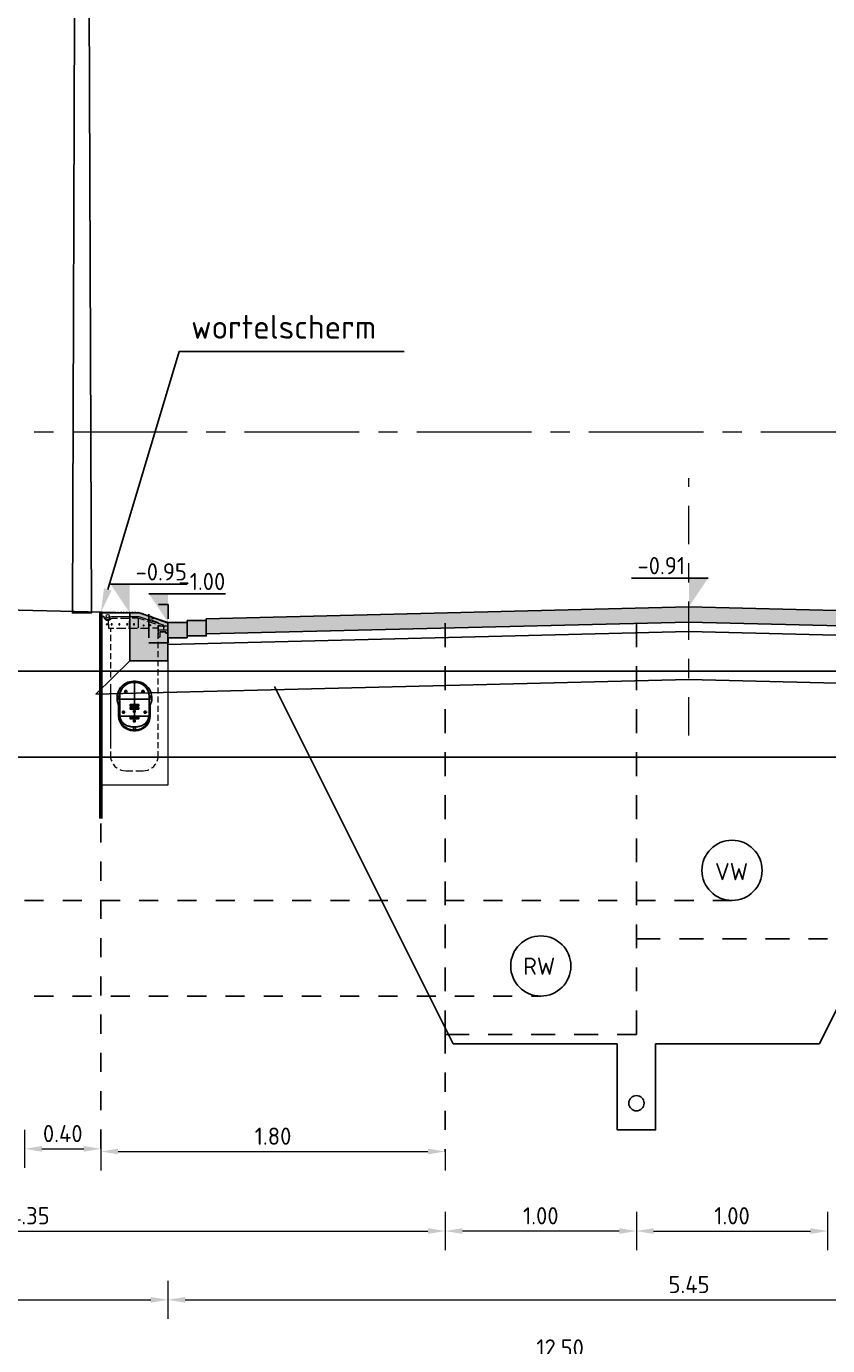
# Model space of a CAD drawing. Header units: metres. Extents: x 104013 to 108981, y 427946 to 428479.
# Tile 194 of 256: x 108748.17 to 108752.36, y 428389.72 to 428396.62. Entities that reach past the tile are written whole.
import ezdxf
from ezdxf import colors
from ezdxf.entities.mleader import LeaderData, LeaderLine
from ezdxf.enums import TextEntityAlignment as Align
from ezdxf.math import Vec2, Vec3

# ---------------------------------------------------------------- set-up
doc = ezdxf.new("R2010")
doc.units = ezdxf.units.M
for name, pattern in [('AL-DETAILS', [5.2, 2, -1.2, 2]), ('AL-NAP_LIJN', [15.25, 12, -1.5, 0.25, -1.5]), ('AM-AS', [16, 10, -2, 2, -2]), ('DASHED2', [0.375, 0.25, -0.125])]:
    doc.linetypes.add(name, pattern=pattern)
doc.layers.get('DefPoints').update_dxf_attribs({"color": 211, "lineweight": 18})
for name, color, linetype, lineweight in [('B-XX-GW-MAAIVELD-GD', 90, 'GW-MAAIVELD', 25), ('N-WE-IE-MEUBILAIR_WEGMEUBILAIR_LICHTMAST-SD', 251, 'Continuous', 25), ('N-WE-VH-KANTOPSLUITING_ACHTERKANTBAND-SD', 50, 'Continuous', 25), ('N-WE-VH-VERHARDING-GD', 7, 'Continuous', 25), ('N-XX-AM-AS-GD', 10, 'AM-AS', 0), ('N-XX-GW-GROND-GD', 7, 'Continuous', 25), ('N-XX-RI-HWA_KOLK_STRAATKOLK-GD', 150, 'Continuous', 25), ('X-XX-AL-DETAIL1-GD', 7, 'Continuous', 25), ('X-XX-AL-DETAIL1-M', 7, 'Continuous', 18), ('X-XX-AL-DETAIL1-T18', 10, 'Continuous', 18), ('X-XX-AL-NAP-GD', 7, 'AL-NAP_LIJN', 0), ('X-XX-AL-PEILMAAT-SD', 7, 'Continuous', 25), ('X-XX-AL-VERWIJZING-T25', 7, 'Continuous', 25)]:
    doc.layers.add(name, color=color, linetype=linetype, lineweight=lineweight)
doc.layers.add('N-WE-VH-VERHARDING-AP_RIJBAAN-ELEMENT', color=7, linetype='Continuous', true_color=0x7f4f3f)
doc.layers.add('PVC', color=7, linetype='Continuous', true_color=0x474647)
doc.layers.add('X-XX-AL-VERWIJZING_DETAIL-GD', color=1, linetype='AL-DETAILS', lineweight=25, true_color=0xff0000)
doc.styles.add('NLCS-ISO', font='NLCS-ISO.ttf')
doc.styles.add('NLCS-ISO-M50-T18', font='NLCS-ISO.ttf', dxfattribs={"height": 0.09})
doc.styles.add('NLCS-ISO-M50-T25', font='NLCS-ISO.ttf', dxfattribs={"height": 0.125})
doc.linetypes.add('GW-MAAIVELD', pattern='A,12,[40,NLCS.SHX,S=1,R=0,X=0,Y=-0.5],12', length=24)
doc.dimstyles.new('NLCS-M50-T18-PIJL_L2_H1', dxfattribs={"dimscale": 0.05, "dimtxt": 0.09, "dimasz": 1.8, "dimexe": 2, "dimexo": 2, "dimgap": 0.7, "dimtad": 1, "dimzin": 0, "dimdsep": 46, "dimtxsty": 'NLCS-ISO-M50-T18', "dimcen": 0, "dimdle": 2, "dimclrd": 256, "dimclre": 256, "dimclrt": 10, "dimadec": 1, "dimazin": 0, "dimtfac": 1, "dimtofl": 0, "dimtmove": 0, "dimatfit": 3, "dimfxl": 2, "dimfxlon": 1, "dimtfill": 1, "dimtfillclr": 256, "dimtolj": 1, "dimtzin": 0, "dimlwd": -1, "dimlwe": -1, "dimarcsym": 0})

# ---------------------------------------------------------------- blocks, each defined once
blk = doc.blocks.new('N-SVH-KANTOPSLUITING_AB_50X200X250-D')
blk.add_hatch(color=8).paths.add_polyline_path([(-0.2, -0.05), (-0.2, -0.25), (0, -0.25), (0, 0), (-0.05, 0)])
at = {"flags": 128}
blk.add_lwpolyline([(-0.2, -0.05), (-0.2, -0.25), (0, -0.25), (0, 0), (-0.05, 0)], close=True, dxfattribs=at)
blk = doc.blocks.new('A$C6D1D5517')
at = {"layer": 'PVC'}
h = blk.add_hatch(color=256, dxfattribs=at)
h.dxf.hatch_style = 1
h.paths.add_polyline_path([(45.4, 248.6), (44.8, 249), (44.2, 249.2), (43.6, 249.5, 0.117737), (5, 258.8), (-5, 258.8, 0.117737), (-43.6, 249.5), (-44.2, 249.2), (-44.8, 249), (-45.4, 248.6, 0.276376), (-90.4, 173.4), (-90.4, 158.3), (-82.4, 133.3), (-82.4, 77.4, 0.414214), (-5, 0), (5, 0, 0.414214), (82.4, 77.4), (82.4, 133.3), (90.4, 158.3), (90.4, 173.4, 0.276376)])
h.paths.add_polyline_path([(-5, 252.4), (5, 252.4, -0.406211), (78, 181.4), (84, 181.4), (84, 170.4), (78, 170.4), (78, 77.4, -0.414214), (5, 4.4), (-5, 4.4, -0.414214), (-78, 77.4), (-78, 170.4), (-84, 170.4), (-84, 181.4), (-78, 181.4, -0.406211)], flags=16)
h.paths.add_polyline_path([(77, 178.8, 0.418831), (5, 251.9), (0, 251.9), (0, 165.4), (78, 165.4), (78, 170.4), (77.8, 170.4), (77.8, 170.8, -0.230043), (77, 172.4), (77, 178.9, -0.033427)], flags=0)
h.paths.add_polyline_path([(-84, 181.4), (-77.8, 181.4), (-77.8, 180.9), (-77.7, 179), (-77.7, 178.2), (-77.7, 177.2), (-77.7, 176.3), (-77.7, 175.3), (-77.7, 174.3), (-77.7, 173.4), (-77.7, 172.6), (-77.8, 172), (-77.8, 171.6), (-77.8, 170.4), (-78, 170.4), (-78, 160.1, -0.267949), (-77, 158.4), (-77, 76.9), (0, 76.9), (0, 96.9), (-4, 96.9), (-4, 104.9), (0, 104.9), (0, 112.9), (-22.5, 112.9), (-22.5, 120.9), (0, 120.9), (0, 128.9), (-22.5, 128.9), (-22.5, 136.9), (22.5, 136.9), (22.5, 128.9), (0, 128.9), (0, 120.9), (22.5, 120.9), (22.5, 112.9), (0, 112.9), (0, 104.9), (4, 104.9), (4, 96.9), (0, 96.9), (0, 76.9), (-77, 76.9), (-77, 158.4, 0.267949), (-78, 160.1), (-78, 170.4), (-84, 170.4)], flags=0)
h.paths.add_polyline_path([(-39.8, 205.4, -1), (-50.2, 205.4, -1)], flags=0)
h.paths.add_polyline_path([(-51.8, 96.9, -1), (-62.2, 96.9, -1)], flags=0)
h.paths.add_polyline_path([(50.2, 205.4, -1), (39.8, 205.4, -1)], flags=0)
h.paths.add_polyline_path([(-22.5, 70.4), (22.5, 70.4), (22.5, 62.4), (-22.5, 62.4)], flags=0)
h.paths.add_polyline_path([(-4, 54.4), (4, 54.4), (4, 46.4), (-4, 46.4)], flags=0)
h.paths.add_polyline_path([(62.2, 96.9, -1), (51.8, 96.9, -1)], flags=0)
for p, q in [((-45, 214.6), (-45, 196.4)), ((0, 254.9), (0, 73.9)), ((45, 214.6), (45, 196.4)), ((-85, 165.4), (85, 165.4)), ((-77.8, 172.2), (-84, 172.2)), ((-78, 170.4), (-78, 77.4)), ((-54.2, 205.4), (-36, 205.4)), ((35.8, 205.4), (54, 205.4)), ((77.8, 172.2), (84, 172.2)), ((78, 77.4), (78, 170.4)), ((-66.2, 96.9), (-48, 96.9)), ((-57, 106.1), (-57, 87.9)), ((47.8, 96.9), (66, 96.9)), ((57, 106.1), (57, 87.9)), ((-5, 4.4), (5, 4.4))]:
    blk.add_line(p, q)
for points in [[(5, 258.8, -0.117737), (43.6, 249.5), (44.2, 249.2), (44.8, 249), (45.4, 248.6, -0.276376), (90.4, 173.4), (90.4, 158.3), (82.4, 133.3), (82.4, 77.4, -0.414214), (5, 0), (-5, 0, -0.414214), (-82.4, 77.4), (-82.4, 133.3), (-90.4, 158.3), (-90.4, 173.4, -0.276376), (-45.4, 248.6), (-44.8, 249), (-44.2, 249.2), (-43.6, 249.5, -0.117737), (-5, 258.8)], [(45.4, 248.6), (44.8, 249), (44.2, 249.2), (43.6, 249.5, 0.117737), (5, 258.8), (-5, 258.8, 0.117737), (-43.6, 249.5), (-44.2, 249.2), (-44.8, 249), (-45.4, 248.6, 0.276376), (-90.4, 173.4), (-90.4, 158.3), (-82.4, 133.3), (-82.4, 77.4, 0.414214), (-5, 0), (5, 0, 0.414214), (82.4, 77.4), (82.4, 133.3), (90.4, 158.3), (90.4, 173.4, 0.276376)], [(5, 252.4, -0.406211), (78, 181.4), (84, 181.4), (84, 170.4), (78, 170.4), (78, 77.4, -0.414214), (5, 4.4), (-5, 4.4, -0.414214), (-78, 77.4), (-78, 170.4), (-84, 170.4), (-84, 181.4), (-78, 181.4, -0.406211), (-5, 252.4)], [(-5, 252.4), (5, 252.4, -0.406211), (78, 181.4), (84, 181.4), (84, 170.4), (78, 170.4), (78, 77.4, -0.414214), (5, 4.4), (-5, 4.4, -0.414214), (-78, 77.4), (-78, 170.4), (-84, 170.4), (-84, 181.4), (-78, 181.4, -0.406211)], [(5, 251.9, -0.417858), (77, 179, -0.059859), (77, 178.8, 0.418831), (5, 251.9), (0, 251.9), (0, 136.9), (22.5, 136.9), (22.5, 128.9), (0, 128.9), (0, 120.9), (22.5, 120.9), (22.5, 112.9), (0, 112.9), (0, 104.9), (4, 104.9), (4, 96.9), (-4, 96.9), (-4, 104.9), (0, 104.9), (0, 112.9), (-22.5, 112.9), (-22.5, 120.9), (0, 120.9), (0, 128.9), (-22.5, 128.9), (-22.5, 136.9), (0, 136.9), (0, 251.9), (-5, 251.9, 0.418831), (-77, 178.8, -0.059859), (-77, 179, -0.417858), (-5, 251.9)], [(-39.8, 205.4, -1), (-50.2, 205.4, -1)], [(-39.8, 205.4, -1), (-50.2, 205.4, -1)], [(77, 178.8, 0.418831), (5, 251.9), (0, 251.9), (0, 165.4), (78, 165.4), (78, 170.4), (77.8, 170.4), (77.8, 170.8, -0.230043), (77, 172.4), (77, 178.9, -0.033427)], [(50.2, 205.4, -1), (39.8, 205.4, -1)], [(50.2, 205.4, -1), (39.8, 205.4, -1)], [(-84, 181.4), (-77.8, 181.4), (-77.8, 180.9), (-77.7, 179), (-77.7, 178.2), (-77.7, 177.2), (-77.7, 176.3), (-77.7, 175.3), (-77.7, 174.3), (-77.7, 173.4), (-77.7, 172.6), (-77.8, 172), (-77.8, 171.6), (-77.8, 170.4), (-78, 170.4), (-78, 160.1, -0.267949), (-77, 158.4), (-77, 76.9), (0, 76.9), (0, 96.9), (-4, 96.9), (-4, 104.9), (0, 104.9), (0, 112.9), (-22.5, 112.9), (-22.5, 120.9), (0, 120.9), (0, 128.9), (-22.5, 128.9), (-22.5, 136.9), (22.5, 136.9), (22.5, 128.9), (0, 128.9), (0, 120.9), (22.5, 120.9), (22.5, 112.9), (0, 112.9), (0, 104.9), (4, 104.9), (4, 96.9), (0, 96.9), (0, 76.9), (-77, 76.9), (-77, 158.4, 0.267949), (-78, 160.1), (-78, 170.4), (-84, 170.4)], [(-51.8, 96.9, -1), (-62.2, 96.9, -1)], [(-51.8, 96.9, -1), (-62.2, 96.9, -1)], [(62.2, 96.9, -1), (51.8, 96.9, -1)], [(62.2, 96.9, -1), (51.8, 96.9, -1)]]:
    blk.add_lwpolyline(points, format="xyb", close=True)
for points in [[(-43.6, 249.5), (-44.2, 249.2), (-44.8, 249), (-45.4, 248.6, 0.276376), (-90.4, 173.4), (-90.4, 158.3), (-82.4, 133.3), (-82.4, 77.4, 0.414214), (-5, 0), (5, 0, 0.414214), (82.4, 77.4), (82.4, 133.3), (90.4, 158.3), (90.4, 173.4, 0.276376), (45.4, 248.6), (44.8, 249), (44.2, 249.2), (43.6, 249.5)], [(82, 170.4), (79, 170.4, -0.414214), (77, 172.4), (77, 178.9, 0.026379), (77, 179, 0.417858), (5, 251.9), (-5, 251.9, 0.417858), (-77, 179, 0.026379), (-77, 178.9), (-77, 172.4, -0.414214), (-79, 170.4), (-82, 170.4)], [(78, 181.4, 0.406211), (5, 252.4), (-5, 252.4, 0.406211), (-78, 181.4)], [(43.6, 249.5, 0.117736), (5, 258.8), (-5, 258.8, 0.117736), (-43.6, 249.5)], [(78, 160.1, 0.267949), (77, 158.4), (77, 76.9), (-77, 76.9), (-77, 158.4, 0.267949), (-78, 160.1)], [(-5, 20.4), (-5, 4.4, -0.414214), (-78, 77.4), (-77, 77.4)], [(-74.7, 76.9), (-74.7, 75), (-74.5, 72.6), (-74.2, 70.1), (-73.7, 67.7), (-73.2, 65.2), (-72.4, 62.8), (-71.6, 60.3), (-70.6, 57.9), (-69.5, 55.5), (-68.3, 53.1), (-66.9, 50.7), (-65.4, 48.4), (-63.8, 46.2), (-62, 44), (-60.1, 41.9), (-58.1, 39.8), (-56, 37.8), (-53.7, 35.9), (-51.3, 34.1), (-48.8, 32.4), (-46.1, 30.7), (-43.4, 29.2), (-40.5, 27.8), (-37.5, 26.4), (-34.3, 25.2), (-31.1, 24.1), (-27.7, 23.2), (-24.1, 22.4), (-20.4, 21.7), (-16.6, 21.1), (-12.6, 20.7), (-8.6, 20.5), (-5, 20.4), (5, 20.4), (5, 4.4, 0.414214), (78, 77.4), (77, 77.4)]]:
    blk.add_lwpolyline(points, format="xyb")
for points in [[(-77.7, 174.3), (-77.7, 173.4), (-77.7, 172.6), (-77.8, 172), (-77.8, 171.6), (-77.8, 170.4), (-84, 170.4), (-84, 181.4), (-77.8, 181.4), (-77.8, 181.4), (-77.8, 181.3), (-77.8, 181.2), (-77.8, 181.1), (-77.8, 181), (-77.8, 180.5), (-77.7, 179), (-77.7, 178.2), (-77.7, 177.2), (-77.7, 176.3), (-77.7, 175.3)], [(-22.5, 128.9), (22.5, 128.9), (22.5, 136.9), (-22.5, 136.9)], [(-22.5, 112.9), (22.5, 112.9), (22.5, 120.9), (-22.5, 120.9)], [(-22.5, 70.4), (-22.5, 62.4), (22.5, 62.4), (22.5, 70.4)], [(22.5, 70.4), (22.5, 62.4), (-22.5, 62.4), (-22.5, 70.4)], [(-22.5, 70.4), (22.5, 70.4), (22.5, 62.4), (-22.5, 62.4)], [(-4, 104.9), (-4, 96.9), (4, 96.9), (4, 104.9)], [(-4, 54.4), (-4, 46.4), (4, 46.4), (4, 54.4)], [(4, 54.4), (4, 46.4), (-4, 46.4), (-4, 54.4)], [(-4, 54.4), (4, 54.4), (4, 46.4), (-4, 46.4)]]:
    blk.add_lwpolyline(points, close=True)
for points in [[(77.9, 170.4), (84, 170.4), (84, 181.4), (77.8, 181.4), (77.8, 181.4), (77.8, 181.3), (77.8, 181.2), (77.8, 181.1), (77.8, 180.9), (77.8, 180.4), (77.8, 180.1), (77.8, 179.4), (77.7, 179), (77.7, 178.6), (77.7, 177.7), (77.7, 176.8), (77.7, 175.8), (77.7, 174.8), (77.7, 173.9), (77.7, 173), (77.8, 171.8), (77.8, 171.1), (77.8, 170.4)], [(5, 20.4), (8.6, 20.5), (12.6, 20.7), (16.6, 21.1), (20.5, 21.7), (24.1, 22.4), (27.7, 23.2), (31.1, 24.2), (34.3, 25.2), (37.5, 26.4), (40.5, 27.8), (43.4, 29.2), (46.2, 30.7), (48.8, 32.4), (51.3, 34.1), (53.7, 35.9), (56, 37.8), (58.1, 39.8), (60.1, 41.9), (62, 44), (63.8, 46.2), (65.4, 48.4), (66.9, 50.7), (68.3, 53.1), (69.5, 55.5), (70.6, 57.9), (71.6, 60.3), (72.4, 62.8), (73.2, 65.2), (73.7, 67.7), (74.2, 70.2), (74.5, 72.6), (74.7, 75), (74.7, 76.9)]]:
    blk.add_lwpolyline(points)
for centre in [(-45, 205.4), (45, 205.4), (-57, 96.9), (57, 96.9)]:
    blk.add_circle(centre, 5.2)
blk = doc.blocks.new('gk achter')
at = {"lineweight": 0}
for points in [[(0.0152, 0.8812), (0, 0.8812), (0, 0.8987), (0.0017, 0.9004), (0.1981, 0.9004), (0.2044, 0.8998)], [(0.35, 0.8349), (0.35, 0), (0, 0), (0, 0.2399), (0, 0.4928), (0, 0.8987)], [(0.0672, 0.9004), (0.074, 0.9038)], [(0.0756, 0.9032), (0.074, 0.9032)], [(0.0756, 0.9038), (0.0824, 0.9004), (0.0892, 0.9038)], [(0.0909, 0.9032), (0.0892, 0.9032)], [(0.0909, 0.9038), (0.0977, 0.9004), (0.1044, 0.9038)], [(0.1061, 0.9032), (0.1044, 0.9032)], [(0.1197, 0.9038), (0.1129, 0.9004), (0.1061, 0.9038)], [(0.1202, 0.9032), (0.1185, 0.9032)], [(0.1202, 0.9038), (0.127, 0.9004), (0.1338, 0.9038)], [(0.1355, 0.9032), (0.1338, 0.9032)], [(0.149, 0.9038), (0.1423, 0.9004), (0.1355, 0.9038)], [(0.1507, 0.9032), (0.149, 0.9032)], [(0.1507, 0.9038), (0.1575, 0.9004), (0.1643, 0.9038)], [(0.166, 0.9032), (0.1643, 0.9032)], [(0.179, 0.9038), (0.1722, 0.9004), (0.166, 0.9038)], [(0.1806, 0.9032), (0.179, 0.9032)], [(0.1806, 0.9038), (0.1874, 0.9004), (0.1942, 0.9038)], [(0.1948, 0.9032), (0.1931, 0.9032)], [(0.1948, 0.9038), (0.2015, 0.9004)], [(0.2049, 0.8998), (0.3472, 0.849), (0.35, 0.8456), (0.35, 0.831), (0.35, 0.8157)], [(0.2179, 0.8981), (0.2168, 0.8981), (0.21, 0.8981)], [(0.2185, 0.8981), (0.2235, 0.8931), (0.2315, 0.8931), (0.232, 0.8931)], [(0.0135, 0.8801), (0.0169, 0.8727), (0.022, 0.8677), (0.0299, 0.8631), (0.0373, 0.8631), (0.0452, 0.8648), (0.0519, 0.8699), (0.0553, 0.8716), (0.0587, 0.8727), (0.0875, 0.8727)], [(0.0198, 0.8778), (0.0152, 0.8801)], [(0.0215, 0.8778), (0.0248, 0.8727), (0.0299, 0.8694), (0.0356, 0.8682), (0.0418, 0.8694), (0.0469, 0.8727), (0.0502, 0.8778)], [(0.0384, 0.844), (0.0288, 0.8423), (0.0282, 0.8423), (0.0282, 0.8411), (0.0282, 0.8406), (0.0288, 0.8394), (0.0384, 0.8377)], [(0.0373, 0.8626), (0.039, 0.8225), (0.0401, 0.8219), (0.0406, 0.8208), (0.0672, 0.8208)], [(0.0553, 0.8801), (0.0508, 0.8778)], [(0.0553, 0.8812), (0.1942, 0.8812)], [(0.0965, 0.8406), (0.0965, 0.8411), (0.096, 0.8406)], [(0.0965, 0.8411), (0.096, 0.8411)], [(0.1027, 0.8727), (0.1502, 0.8727)], [(0.1372, 0.8411), (0.1366, 0.8411), (0.1366, 0.8423), (0.1372, 0.8423), (0.1372, 0.8411), (0.1366, 0.8411), (0.1372, 0.8406)], [(0.1366, 0.8411), (0.1366, 0.8406)], [(0.2281, 0.8626), (0.1998, 0.8716), (0.1931, 0.8727), (0.1643, 0.8727)], [(0.1727, 0.8411), (0.1727, 0.8406)], [(0.1739, 0.8406), (0.1739, 0.8411)], [(0.1998, 0.8795), (0.1942, 0.8801)], [(0.1965, 0.8219), (0.1965, 0.8699)], [(0.328, 0.8372), (0.1998, 0.8801)], [(0.2235, 0.8355), (0.223, 0.8355)], [(0.223, 0.8344), (0.2235, 0.8344)], [(0.2331, 0.8931), (0.2382, 0.888), (0.2456, 0.888), (0.2467, 0.888), (0.2523, 0.8829)], [(0.2873, 0.8423), (0.2422, 0.8575)], [(0.2845, 0.871), (0.2456, 0.8648)], [(0.2518, 0.8829), (0.2591, 0.8835)], [(0.2585, 0.836), (0.2585, 0.8372), (0.2585, 0.8377), (0.2591, 0.8377), (0.2591, 0.8372), (0.2585, 0.8372), (0.2574, 0.836)], [(0.2585, 0.8372), (0.2574, 0.8372)], [(0.2659, 0.8778), (0.2602, 0.8829), (0.2591, 0.8829)], [(0.2653, 0.8575), (0.2659, 0.8626), (0.2998, 0.8507), (0.2981, 0.8462)], [(0.2998, 0.8123), (0.2998, 0.8349)], [(0.35, 0.8067), (0.35, 0.8321), (0.3026, 0.8321), (0.3009, 0.831), (0.2998, 0.8293), (0.2998, 0.8191)], [(0.3009, 0.7852), (0.3009, 0.8372)], [(0.35, 0.8321), (0.3009, 0.8321)], [(0.3297, 0.8276), (0.3015, 0.8372)], [(0.3285, 0.8338), (0.3263, 0.8377)], [(0.3297, 0.8327), (0.3269, 0.8372)], [(0.3297, 0.8135), (0.3297, 0.8338)], [(0.3302, 0.8225), (0.3302, 0.8327)], [(0.0502, 0.8208), (0.0502, 0.801)], [(0.0502, 0.7852), (0.0502, 0.7536)], [(0.0813, 0.8208), (0.1298, 0.8208)], [(0.144, 0.8208), (0.1914, 0.8208)], [(0.2066, 0.8208), (0.254, 0.8208)], [(0.2981, 0.8191), (0.2947, 0.8208), (0.2693, 0.8208)], [(0.2998, 0.805), (0.2981, 0.8084)], [(0.35, 0.8106), (0.3026, 0.8106), (0.3009, 0.8101), (0.2998, 0.8084)], [(0.2998, 0.7649), (0.2998, 0.7965)], [(0.3077, 0.8016), (0.3077, 0.7734), (0.3009, 0.7734)], [(0.3387, 0.8022), (0.3398, 0.8016), (0.3398, 0.7954), (0.3398, 0.8016), (0.3387, 0.8022), (0.3082, 0.8022), (0.3387, 0.8022), (0.3302, 0.8022)], [(0.0502, 0.7378), (0.0502, 0.7062)], [(0.2998, 0.7169), (0.2998, 0.7491)], [(0.2998, 0.6695), (0.2998, 0.7011)], [(0.0502, 0.6898), (0.0502, 0.6582)], [(0.0502, 0.6424), (0.0502, 0.6108)], [(0.2998, 0.6221), (0.2998, 0.6537)], [(0.0502, 0.595), (0.0502, 0.5628)], [(0.2998, 0.5741), (0.2998, 0.6063)], [(0.2998, 0.5267), (0.2998, 0.5583)], [(0.0502, 0.5273), (0.0502, 0.2123)], [(0.2998, 0.4793), (0.2998, 0.5109)], [(0.2998, 0.4313), (0.2998, 0.4629)], [(0.2998, 0.3839), (0.2998, 0.4155)], [(0.2998, 0.3359), (0.2998, 0.3681)], [(0.2998, 0.2885), (0.2998, 0.3201)], [(0.0502, 0.2123), (0.0502, 0.1919)], [(0.2998, 0.241), (0.2998, 0.2727)], [(0.2998, 0.1931), (0.2998, 0.2247)], [(0.0502, 0.1756), (0.0502, 0.1552), (0.0508, 0.1428), (0.0542, 0.1304), (0.0565, 0.1248)], [(0.2941, 0.1248), (0.2964, 0.1304), (0.2992, 0.1428), (0.2998, 0.1552), (0.2998, 0.1773)], [(0.0638, 0.1106), (0.0655, 0.1078), (0.0734, 0.0982), (0.083, 0.0903), (0.0858, 0.0886)], [(0.0999, 0.0813), (0.1056, 0.079), (0.1174, 0.0762), (0.1298, 0.0751), (0.1671, 0.0751)], [(0.1829, 0.0751), (0.2202, 0.0751), (0.2326, 0.0762), (0.245, 0.079), (0.2501, 0.0813)], [(0.2642, 0.0886), (0.267, 0.0903), (0.2766, 0.0982), (0.2845, 0.1078), (0.2868, 0.1106)]]:
    blk.add_lwpolyline(points, dxfattribs=at)
for points in [[(0.0593, 0.8411), (0.0587, 0.8428), (0.057, 0.844), (0.0542, 0.8428), (0.0536, 0.8411), (0.0542, 0.8389), (0.057, 0.8377), (0.0587, 0.8389)], [(0.057, 0.8411), (0.0559, 0.8411), (0.0559, 0.8406), (0.057, 0.8406)], [(0.0994, 0.8411), (0.0982, 0.8428), (0.0965, 0.844), (0.0943, 0.8428), (0.0931, 0.8411), (0.0943, 0.8389), (0.0965, 0.8377), (0.0982, 0.8389)], [(0.14, 0.8411), (0.1389, 0.8428), (0.1366, 0.844), (0.1349, 0.8428), (0.1338, 0.8411), (0.1349, 0.8389), (0.1366, 0.8377), (0.1389, 0.8389)], [(0.1761, 0.8411), (0.1756, 0.8428), (0.1739, 0.844), (0.171, 0.8428), (0.1705, 0.8411), (0.171, 0.8389), (0.1739, 0.8377), (0.1756, 0.8389)], [(0.1739, 0.8411), (0.1739, 0.8423), (0.1744, 0.8423), (0.1744, 0.8411)], [(0.2264, 0.8344), (0.2252, 0.8372), (0.2235, 0.8377), (0.2213, 0.8372), (0.2202, 0.8344), (0.2213, 0.8327), (0.2235, 0.8321), (0.2252, 0.8327)], [(0.2235, 0.8355), (0.2235, 0.836), (0.2247, 0.836), (0.2247, 0.8355)], [(0.2608, 0.8372), (0.2602, 0.8389), (0.2585, 0.8394), (0.2557, 0.8389), (0.2552, 0.8372), (0.2557, 0.8344), (0.2585, 0.8338), (0.2602, 0.8344)], [(0.3077, 0.8016), (0.3077, 0.8022), (0.3082, 0.8022), (0.3077, 0.8022)], [(0.3489, 0.7954), (0.3483, 0.7948), (0.3404, 0.7948), (0.3398, 0.7948), (0.3398, 0.7954), (0.3404, 0.7948), (0.3483, 0.7948)]]:
    blk.add_lwpolyline(points, close=True, dxfattribs=at)
blk.add_circle((0.0358, 0.8843), 0.00873, dxfattribs=at)
at = {"lineweight": 0, "transparency": 33554559}
for points in [[(0.1372, 0.8423), (0.1366, 0.8423), (0.1372, 0.8411)], [(0.1366, 0.8423), (0.1372, 0.8411), (0.1366, 0.8411)], [(0.1744, 0.8423), (0.1739, 0.8423), (0.1744, 0.8411)], [(0.1739, 0.8423), (0.1744, 0.8411), (0.1739, 0.8411)], [(0.2247, 0.836), (0.2235, 0.836), (0.2247, 0.8355)], [(0.2235, 0.836), (0.2247, 0.8355), (0.2235, 0.8355)], [(0.2591, 0.8377), (0.2585, 0.8377), (0.2591, 0.8372)], [(0.2585, 0.8377), (0.2591, 0.8372), (0.2585, 0.8372)]]:
    blk.add_solid(points, dxfattribs=at)
at = {"xscale": -0.001, "yscale": 0.001, "zscale": 0.001}
blk.add_blockref('A$C6D1D5517', (0.1752, 0.2846), dxfattribs=at)
blk = doc.blocks.new('lichtmast2')
for points in [[(-0.037, 3.6498), (-0.276, 3.9678)], [(-0.26, 3.9998), (0.0358, 3.9998)], [(-0.0001, 3.9998), (0.2599, 3.9998)], [(0.2759, 3.9678), (0.037, 3.6498)], [(0.037, 3.6498), (0.05, -0.0002), (-0.05, 0.0002), (-0.0372, 3.6498)], [(-0.037, 3.6498), (0.0368, 3.6498)]]:
    blk.add_lwpolyline(points)
for centre, start, end in [((-0.26, 3.9798), 90, 216.93067), ((0.2599, 3.9798), 323.08923, 90)]:
    blk.add_arc(centre, 0.02, start, end)
blk = doc.blocks.new('SAL-PEILMAAT_INFRACAD_H03-SOD')
blk.add_line((2, 3), (-6, 3))
blk.add_solid([(2, 3), (0, 3), (0, 0)])
at = {"style": 'NLCS-ISO'}
blk.add_attdef('...', text='', height=1.8, dxfattribs=at).set_placement((-0.4, 3.4), align=Align.RIGHT)
blk = doc.blocks.new('*D845')
at = {"layer": 'DefPoints', "color": 0, "transparency": 16777216}
for p in [(108744.7074, 428392.6886), (108757.2074, 428392.6886), (108744.7074, 428389.6293)]:
    blk.add_point(p, dxfattribs=at)
at = {"layer": 'X-XX-AL-DETAIL1-M', "transparency": 16777216}
for p, q in [((108744.7074, 428389.7293), (108744.7074, 428389.5293)), ((108757.2074, 428389.7293), (108757.2074, 428389.5293)), ((108757.1174, 428389.6293), (108744.7974, 428389.6293))]:
    blk.add_line(p, q, dxfattribs=at)
for points in [[(108744.7974, 428389.6443), (108744.7974, 428389.6143), (108744.7074, 428389.6293)], [(108757.1174, 428389.6443), (108757.1174, 428389.6143), (108757.2074, 428389.6293)]]:
    blk.add_solid(points, dxfattribs=at)
at = {"layer": 'X-XX-AL-DETAIL1-M', "color": 10, "transparency": 16777216, "insert": (108750.9574, 428389.7093), "char_height": 0.09, "attachment_point": 5, "rotation": 0, "style": 'NLCS-ISO-M50-T18', "bg_fill": 3, "box_fill_scale": 1.1, "bg_fill_color": 256, "bg_fill_true_color": 13158600, "bg_fill_transparency": 0}
blk.add_mtext('\\A1;12.50', dxfattribs=at)
blk = doc.blocks.new('*D885')
at = {"layer": 'DefPoints', "color": 0, "transparency": 16777216}
for p in [(108748.5561, 428392.6525), (108748.1574, 428391.3635), (108748.5561, 428390.7504)]:
    blk.add_point(p, dxfattribs=at)
at = {"layer": 'X-XX-AL-DETAIL1-M', "transparency": 16777216}
for p, q in [((108748.1574, 428390.8504), (108748.1574, 428390.6504)), ((108748.5561, 428390.8504), (108748.5561, 428390.6504)), ((108748.2474, 428390.7504), (108748.4661, 428390.7504))]:
    blk.add_line(p, q, dxfattribs=at)
for points in [[(108748.2474, 428390.7654), (108748.2474, 428390.7354), (108748.1574, 428390.7504)], [(108748.4661, 428390.7654), (108748.4661, 428390.7354), (108748.5561, 428390.7504)]]:
    blk.add_solid(points, dxfattribs=at)
at = {"layer": 'X-XX-AL-DETAIL1-M', "color": 10, "transparency": 16777216, "insert": (108748.3567, 428390.8304), "char_height": 0.09, "attachment_point": 5, "style": 'NLCS-ISO-M50-T18', "bg_fill": 3, "box_fill_scale": 1.1, "bg_fill_color": 256, "bg_fill_true_color": 13158600, "bg_fill_transparency": 0}
blk.add_mtext('\\A1;0.40', dxfattribs=at)
blk = doc.blocks.new('*D849')
at = {"layer": 'DefPoints', "color": 0, "transparency": 16777216}
for p in [(108750.3564, 428391.7068), (108746.0075, 428390.8759), (108750.3564, 428390.3206)]:
    blk.add_point(p, dxfattribs=at)
at = {"layer": 'X-XX-AL-DETAIL1-M', "transparency": 16777216}
for p, q in [((108746.0075, 428390.4206), (108746.0075, 428390.2206)), ((108750.3564, 428390.4206), (108750.3564, 428390.2206)), ((108746.0975, 428390.3206), (108750.2664, 428390.3206))]:
    blk.add_line(p, q, dxfattribs=at)
for points in [[(108746.0975, 428390.3356), (108746.0975, 428390.3056), (108746.0075, 428390.3206)], [(108750.2664, 428390.3356), (108750.2664, 428390.3056), (108750.3564, 428390.3206)]]:
    blk.add_solid(points, dxfattribs=at)
at = {"layer": 'X-XX-AL-DETAIL1-M', "color": 10, "transparency": 16777216, "insert": (108748.1819, 428390.4006), "char_height": 0.09, "attachment_point": 5, "style": 'NLCS-ISO-M50-T18', "bg_fill": 3, "box_fill_scale": 1.1, "bg_fill_color": 256, "bg_fill_true_color": 13158600, "bg_fill_transparency": 0}
blk.add_mtext('\\A1;4.35', dxfattribs=at)
blk = doc.blocks.new('*D851')
at = {"layer": 'DefPoints', "color": 0, "transparency": 16777216}
for p in [(108746.7076, 428393.4048), (108748.9069, 428393.3861), (108748.9069, 428389.961)]:
    blk.add_point(p, dxfattribs=at)
at = {"layer": 'X-XX-AL-DETAIL1-M', "transparency": 16777216}
for p, q in [((108746.7076, 428390.061), (108746.7076, 428389.861)), ((108748.9069, 428390.061), (108748.9069, 428389.861)), ((108746.7976, 428389.961), (108748.8169, 428389.961))]:
    blk.add_line(p, q, dxfattribs=at)
for points in [[(108746.7976, 428389.976), (108746.7976, 428389.946), (108746.7076, 428389.961)], [(108748.8169, 428389.976), (108748.8169, 428389.946), (108748.9069, 428389.961)]]:
    blk.add_solid(points, dxfattribs=at)
at = {"layer": 'X-XX-AL-DETAIL1-M', "color": 10, "transparency": 16777216, "insert": (108747.8073, 428390.041), "char_height": 0.09, "attachment_point": 5, "style": 'NLCS-ISO-M50-T18', "bg_fill": 3, "box_fill_scale": 1.1, "bg_fill_color": 256, "bg_fill_true_color": 13158600, "bg_fill_transparency": 0}
blk.add_mtext('\\A1;2.20', dxfattribs=at)
blk = doc.blocks.new('*D852')
at = {"layer": 'DefPoints', "color": 0, "transparency": 16777216}
for p in [(108748.9069, 428393.3861), (108754.3561, 428393.3861), (108754.3561, 428389.961)]:
    blk.add_point(p, dxfattribs=at)
at = {"layer": 'X-XX-AL-DETAIL1-M', "transparency": 16777216}
for p, q in [((108748.9069, 428390.061), (108748.9069, 428389.861)), ((108754.3561, 428390.061), (108754.3561, 428389.861)), ((108748.9969, 428389.961), (108754.2661, 428389.961))]:
    blk.add_line(p, q, dxfattribs=at)
for points in [[(108748.9969, 428389.976), (108748.9969, 428389.946), (108748.9069, 428389.961)], [(108754.2661, 428389.976), (108754.2661, 428389.946), (108754.3561, 428389.961)]]:
    blk.add_solid(points, dxfattribs=at)
at = {"layer": 'X-XX-AL-DETAIL1-M', "color": 10, "transparency": 16777216, "insert": (108751.6315, 428390.041), "char_height": 0.09, "attachment_point": 5, "style": 'NLCS-ISO-M50-T18', "bg_fill": 3, "box_fill_scale": 1.1, "bg_fill_color": 256, "bg_fill_true_color": 13158600, "bg_fill_transparency": 0}
blk.add_mtext('\\A1;5.45', dxfattribs=at)
blk = doc.blocks.new('*D864')
at = {"layer": 'DefPoints', "color": 0, "transparency": 16777216}
for p in [(108748.2574, 428390.0745), (108748.1574, 428389.8071), (108748.1574, 428379.2927)]:
    blk.add_point(p, dxfattribs=at)
at = {"layer": 'X-XX-AL-DETAIL1-M', "transparency": 16777216}
for p, q in [((108748.1574, 428379.3927), (108748.1574, 428379.1927)), ((108748.2574, 428379.3927), (108748.2574, 428379.1927)), ((108748.0674, 428379.2927), (108747.9774, 428379.2927)), ((108748.2574, 428379.2927), (108748.1574, 428379.2927)), ((108748.2074, 428379.2927), (108748.2937, 428379.0052)), ((108748.3474, 428379.2927), (108748.4374, 428379.2927)), ((108748.2937, 428379.0052), (108748.5437, 428379.0052))]:
    blk.add_line(p, q, dxfattribs=at)
for points in [[(108748.0674, 428379.3077), (108748.0674, 428379.2777), (108748.1574, 428379.2927)], [(108748.3474, 428379.3077), (108748.3474, 428379.2777), (108748.2574, 428379.2927)]]:
    blk.add_solid(points, dxfattribs=at)
at = {"layer": 'X-XX-AL-DETAIL1-M', "color": 10, "transparency": 16777216, "insert": (108748.4187, 428379.0852), "char_height": 0.09, "attachment_point": 5, "style": 'NLCS-ISO-M50-T18', "bg_fill": 3, "box_fill_scale": 1.1, "bg_fill_color": 256, "bg_fill_true_color": 13158600, "bg_fill_transparency": 0}
blk.add_mtext('\\A1;0.10', dxfattribs=at)
blk = doc.blocks.new('*D879')
at = {"layer": 'DefPoints', "color": 0, "transparency": 16777216}
for p in [(108751.3564, 428391.8493), (108752.3561, 428391.8493), (108752.3561, 428390.3206)]:
    blk.add_point(p, dxfattribs=at)
at = {"layer": 'X-XX-AL-DETAIL1-M', "transparency": 16777216}
for p, q in [((108751.3564, 428390.4206), (108751.3564, 428390.2206)), ((108752.3561, 428390.4206), (108752.3561, 428390.2206)), ((108751.4464, 428390.3206), (108752.2661, 428390.3206))]:
    blk.add_line(p, q, dxfattribs=at)
for points in [[(108751.4464, 428390.3356), (108751.4464, 428390.3056), (108751.3564, 428390.3206)], [(108752.2661, 428390.3356), (108752.2661, 428390.3056), (108752.3561, 428390.3206)]]:
    blk.add_solid(points, dxfattribs=at)
at = {"layer": 'X-XX-AL-DETAIL1-M', "color": 10, "transparency": 16777216, "insert": (108751.8562, 428390.4006), "char_height": 0.09, "attachment_point": 5, "style": 'NLCS-ISO-M50-T18', "bg_fill": 3, "box_fill_scale": 1.1, "bg_fill_color": 256, "bg_fill_true_color": 13158600, "bg_fill_transparency": 0}
blk.add_mtext('\\A1;1.00', dxfattribs=at)
blk = doc.blocks.new('*D895')
at = {"layer": 'DefPoints', "color": 0, "transparency": 16777216}
for p in [(108751.3564, 428391.8493), (108750.3564, 428391.8045), (108750.3564, 428390.3206)]:
    blk.add_point(p, dxfattribs=at)
at = {"layer": 'X-XX-AL-DETAIL1-M', "transparency": 16777216}
for p, q in [((108750.3564, 428390.4206), (108750.3564, 428390.2206)), ((108751.3564, 428390.4206), (108751.3564, 428390.2206)), ((108751.2664, 428390.3206), (108750.4464, 428390.3206))]:
    blk.add_line(p, q, dxfattribs=at)
for points in [[(108750.4464, 428390.3356), (108750.4464, 428390.3056), (108750.3564, 428390.3206)], [(108751.2664, 428390.3356), (108751.2664, 428390.3056), (108751.3564, 428390.3206)]]:
    blk.add_solid(points, dxfattribs=at)
at = {"layer": 'X-XX-AL-DETAIL1-M', "color": 10, "transparency": 16777216, "insert": (108750.8564, 428390.4006), "char_height": 0.09, "attachment_point": 5, "style": 'NLCS-ISO-M50-T18', "bg_fill": 3, "box_fill_scale": 1.1, "bg_fill_color": 256, "bg_fill_true_color": 13158600, "bg_fill_transparency": 0}
blk.add_mtext('\\A1;1.00', dxfattribs=at)
blk = doc.blocks.new('*D896')
at = {"layer": 'DefPoints', "color": 0, "transparency": 16777216}
for p in [(108750.3564, 428390.8348), (108748.5561, 428390.7504), (108750.3564, 428390.7367)]:
    blk.add_point(p, dxfattribs=at)
at = {"layer": 'X-XX-AL-DETAIL1-M', "transparency": 16777216}
for p, q in [((108748.5561, 428390.7367), (108748.5561, 428390.6367)), ((108748.6461, 428390.7367), (108750.2664, 428390.7367)), ((108750.3564, 428390.7367), (108750.3564, 428390.6367))]:
    blk.add_line(p, q, dxfattribs=at)
for points in [[(108748.6461, 428390.7517), (108748.6461, 428390.7217), (108748.5561, 428390.7367)], [(108750.2664, 428390.7517), (108750.2664, 428390.7217), (108750.3564, 428390.7367)]]:
    blk.add_solid(points, dxfattribs=at)
at = {"layer": 'X-XX-AL-DETAIL1-M', "color": 10, "transparency": 16777216, "insert": (108749.4562, 428390.8167), "char_height": 0.09, "attachment_point": 5, "style": 'NLCS-ISO-M50-T18', "bg_fill": 3, "box_fill_scale": 1.1, "bg_fill_color": 256, "bg_fill_true_color": 13158600, "bg_fill_transparency": 0}
blk.add_mtext('\\A1;1.80', dxfattribs=at)

msp = doc.modelspace()

# ---------------------------------------------------------------- hatches: boundary and pattern name
at = {"layer": 'N-WE-VH-VERHARDING-AP_RIJBAAN-ELEMENT', "linetype": 'ByBlock'}
h = msp.add_hatch(color=256, dxfattribs=at)
h.paths.add_polyline_path([(108751.6311, 428393.5853), (108749.1069, 428393.5229), (108749.1069, 428393.5129), (108749.1069, 428393.4429), (108751.6311, 428393.5053), (108754.1561, 428393.4429), (108754.1561, 428393.5129), (108754.1561, 428393.5229)])
h.paths.add_polyline_path([(108754.2561, 428393.5129), (108754.1561, 428393.5129), (108754.1561, 428393.4329), (108754.2561, 428393.4329)])
h.paths.add_polyline_path([(108754.3561, 428393.5029), (108754.2561, 428393.5029), (108754.2561, 428393.4329), (108754.2561, 428393.4229), (108754.3561, 428393.4229)])
h.paths.add_polyline_path([(108749.1069, 428393.5129), (108749.0069, 428393.5129), (108749.0069, 428393.4329), (108749.1069, 428393.4329)])
h.paths.add_polyline_path([(108749.0069, 428393.5029), (108748.9069, 428393.5029), (108748.9069, 428393.4229), (108749.0069, 428393.4229)])

# ---------------------------------------------------------------- linework, layer by layer
at = {"layer": 'B-XX-GW-MAAIVELD-GD', "ltscale": 2}
msp.add_line((108758.9075, 428393.2493), (108743.0074, 428393.2493), dxfattribs=at)
at = {"layer": 'N-WE-IE-MEUBILAIR_WEGMEUBILAIR_LICHTMAST-SD', "linetype": 'DASHED2', "ltscale": 0.5, "flags": 128}
msp.add_lwpolyline([(108748.8074, 428393.3974), (108748.9074, 428393.3974), (108748.9074, 428393.5974), (108748.8074, 428393.5974)], close=True, dxfattribs=at)
at = {"layer": 'N-WE-VH-VERHARDING-GD', "flags": 128}
for points in [[(108748.7069, 428393.5529), (108746.6076, 428393.6048)], [(108748.7069, 428393.5529), (108748.7049, 428393.4729)], [(108749.1061, 428393.5229), (108751.6311, 428393.5853)], [(108751.6311, 428393.5853), (108754.1561, 428393.5229)], [(108749.1069, 428393.5129), (108749.1069, 428393.5229)], [(108749.108, 428393.4429), (108751.6311, 428393.5053), (108754.1541, 428393.4429)]]:
    msp.add_lwpolyline(points, dxfattribs=at)
msp.add_lwpolyline([(108749.0069, 428393.5129), (108749.1069, 428393.5129), (108749.1069, 428393.4329), (108749.0069, 428393.4329)], close=True, dxfattribs=at)
at = {"layer": 'N-XX-AM-AS-GD', "ltscale": 0.02}
msp.add_line((108751.6311, 428392.9126), (108751.6311, 428394.2581), dxfattribs=at)
at = {"layer": 'N-XX-GW-GROND-GD'}
for p, q in [((108748.7069, 428393.3029), (108748.53, 428393.1285)), ((108750.3989, 428391.2993), (108749.4641, 428393.1688)), ((108752.9049, 428392.4993), (108752.3139, 428391.2993)), ((108751.2564, 428391.2993), (108750.3989, 428391.2993)), ((108752.3139, 428391.2993), (108751.4564, 428391.2993))]:
    msp.add_line(p, q, dxfattribs=at)
msp.add_lwpolyline([(108751.4564, 428391.2993), (108751.4564, 428390.8493), (108751.3564, 428390.8493), (108751.2564, 428390.8493), (108751.2564, 428391.2993)], dxfattribs=at)
at = {"layer": 'X-XX-AL-DETAIL1-GD', "color": 253, "linetype": 'DASHED2', "ltscale": 0.5, "flags": 128}
for points in [[(108750.3564, 428391.3493), (108750.3564, 428393.5709)], [(108751.3564, 428391.3493), (108751.3564, 428393.5835)], [(108751.3564, 428391.8493), (108751.8564, 428391.8493), (108752.3564, 428391.8493)], [(108750.3564, 428391.3493), (108750.8564, 428391.3493), (108751.3564, 428391.3493)]]:
    msp.add_lwpolyline(points, dxfattribs=at)
at = {"layer": 'X-XX-AL-DETAIL1-GD'}
for centre, radius in [((108751.8564, 428392.2068), 0.1575), ((108750.8564, 428391.7068), 0.1575), ((108751.3564, 428390.9893), 0.04)]:
    msp.add_circle(centre, radius, dxfattribs=at)
at = {"layer": 'X-XX-AL-NAP-GD', "ltscale": 0.05, "flags": 128}
msp.add_lwpolyline([(108743.0074, 428394.4993), (108758.9075, 428394.4993)], dxfattribs=at)
at = {"layer": 'X-XX-AL-VERWIJZING_DETAIL-GD', "ltscale": 0.02, "flags": 128}
for points in [[(108748.5561, 428392.6525), (108748.5561, 428390.7504)], [(108751.8564, 428392.0493), (108746.0075, 428392.0493)], [(108746.0075, 428391.5493), (108750.8564, 428391.5493)], [(108750.3564, 428391.3493), (108750.3564, 428390.7343)]]:
    msp.add_lwpolyline(points, dxfattribs=at)

# ---------------------------------------------------------------- block references
at = {"layer": 'N-WE-IE-MEUBILAIR_WEGMEUBILAIR_LICHTMAST-SD'}
msp.add_blockref('lichtmast2', (108748.4569, 428393.5531), dxfattribs=at)
at = {"layer": 'N-WE-VH-KANTOPSLUITING_ACHTERKANTBAND-SD', "xscale": -1}
msp.add_blockref('N-SVH-KANTOPSLUITING_AB_50X200X250-D', (108748.7069, 428393.5529), dxfattribs=at)
at = {"layer": 'N-XX-RI-HWA_KOLK_STRAATKOLK-GD'}
msp.add_blockref('gk achter', (108748.5561, 428392.6525), dxfattribs=at)
at = {"layer": 'X-XX-AL-PEILMAAT-SD', "xscale": 0.05, "yscale": 0.05, "zscale": 0.05}
msp.add_blockref('SAL-PEILMAAT_INFRACAD_H03-SOD', (108751.6311, 428393.5853), dxfattribs=at).add_auto_attribs({'...': '-0.91'})
at = {"layer": 'X-XX-AL-PEILMAAT-SD'}
ref = msp.add_blockref('SAL-PEILMAAT_INFRACAD_H03-SOD', (108748.7069, 428393.5529), dxfattribs=dict(at, xscale=-0.05, yscale=0.05, zscale=0.05))
ref.add_attrib('...', '-0.95', dxfattribs={"layer": '0', "height": 0.09, "style": 'NLCS-ISO'}).set_placement((108749.0059, 428393.7229), align=Align.RIGHT)
ref = msp.add_blockref('SAL-PEILMAAT_INFRACAD_H03-SOD', (108748.9074, 428393.5029), dxfattribs=dict(at, xscale=-0.05, yscale=0.05, zscale=0.05))
ref.add_attrib('...', '-1.00', dxfattribs={"layer": '0', "height": 0.09, "style": 'NLCS-ISO'}).set_placement((108749.2064, 428393.6729), align=Align.RIGHT)

# ---------------------------------------------------------------- texts
at = {"layer": 'X-XX-AL-DETAIL1-T18', "style": 'NLCS-ISO-M50-T18'}
for s, p in [('VW', (108751.7674, 428392.1551)), ('RW', (108750.765, 428391.6607))]:
    msp.add_text(s, height=0.09, dxfattribs=at).set_placement(p)

# ---------------------------------------------------------------- leaders
at = {"layer": 'X-XX-AL-VERWIJZING-T25'}
ml = msp.add_multileader_mtext('Standard', dxfattribs=at)
ml.set_content('wortelscherm', color=256, style='NLCS-ISO-M50-T25')
ml.set_leader_properties(color=256, linetype='ByLayer', lineweight=-1)
ml.build(insert=Vec2(0, 0))
ml.multileader.update_dxf_attribs({"text_left_attachment_type": 5, "text_right_attachment_type": 5, "dogleg_length": 0.125, "arrow_head_size": 0.125})
ctx = ml.context
ctx.base_point, ctx.char_height, ctx.arrow_head_size, ctx.landing_gap_size, ctx.plane_origin = Vec3(108748.983, 428394.9201), 0.125, 0.125, 0.045, Vec3(108745.9161, 428395.8963)
ctx.left_attachment, ctx.right_attachment = 5, 5
notes = []
notes.append((ctx, [(0, (1, 1, 0), (108748.9653, 428394.9201), (1, 0), 0.0176, [(0, [(108748.5561, 428393.5567)], 0, [])])]))
ctx.mtext.insert, ctx.mtext.line_spacing_style, ctx.mtext.flow_direction = Vec3(108749.028, 428395.1117), 2, 5
for ctx, leaders in notes:
    for number, flags, end, landing, length, lines in leaders:
        leader = LeaderData()
        leader.index, (leader.has_last_leader_line, leader.has_dogleg_vector, leader.attachment_direction) = number, flags
        leader.last_leader_point, leader.dogleg_vector, leader.dogleg_length = Vec3(end), Vec3(landing), length
        for number, points, colour, breaks in lines:
            line = LeaderLine()
            line.index, line.vertices, line.color, line.breaks = number, Vec3.list(points), colors.encode_raw_color(colour), breaks
            leader.lines.append(line)
        ctx.leaders.append(leader)

# ---------------------------------------------------------------- next in the draw order: dimensions: what is measured, and where the dimension line sits
at = {"layer": 'X-XX-AL-DETAIL1-M'}
dim = msp.add_aligned_dim(p1=(108757.2074, 428392.6886), p2=(108744.7074, 428392.6886), distance=3.0593, dimstyle='NLCS-M50-T18-PIJL_L2_H1', dxfattribs=at)
dim.commit()
dim.dimension.update_dxf_attribs({"geometry": '*D845', "text_midpoint": (108750.9574, 428389.7093)})

# ---------------------------------------------------------------- next in the draw order: dimensions: what is measured, and where the dimension line sits
dim = msp.add_linear_dim(base=(108748.5561, 428390.7504), p1=(108748.1574, 428391.3635), p2=(108748.5561, 428392.6525), dimstyle='NLCS-M50-T18-PIJL_L2_H1', override={"dimtmove": 1}, dxfattribs=at)
dim.commit()
dim.dimension.update_dxf_attribs({"geometry": '*D885', "text_midpoint": (108748.3567, 428390.8304)})

# ---------------------------------------------------------------- next in the draw order: dimensions: what is measured, and where the dimension line sits
dim = msp.add_linear_dim(base=(108750.3564, 428390.3206), p1=(108746.0075, 428390.8759), p2=(108750.3564, 428391.7068), dimstyle='NLCS-M50-T18-PIJL_L2_H1', override={"dimtmove": 1}, dxfattribs=at)
dim.commit()
dim.dimension.update_dxf_attribs({"geometry": '*D849', "text_midpoint": (108748.1819, 428390.4006)})

# ---------------------------------------------------------------- next in the draw order: dimensions: what is measured, and where the dimension line sits
dim = msp.add_linear_dim(base=(108748.9069, 428389.961), p1=(108746.7076, 428393.4048), p2=(108748.9069, 428393.3861), dimstyle='NLCS-M50-T18-PIJL_L2_H1', override={"dimtmove": 1}, dxfattribs=at)
dim.commit()
dim.dimension.update_dxf_attribs({"geometry": '*D851', "text_midpoint": (108747.8073, 428390.041)})

# ---------------------------------------------------------------- next in the draw order: linework, layer by layer
at = {"layer": 'N-WE-VH-VERHARDING-GD', "const_width": 0.02, "flags": 128}
msp.add_lwpolyline([(108748.5561, 428393.5567), (108748.556, 428392.4766)], dxfattribs=at)
at = {"layer": 'N-WE-VH-VERHARDING-GD', "flags": 128}
msp.add_lwpolyline([(108748.9069, 428393.5029), (108749.0069, 428393.5029), (108749.0069, 428393.4229), (108748.9069, 428393.4229)], close=True, dxfattribs=at)

# ---------------------------------------------------------------- next in the draw order: dimensions: what is measured, and where the dimension line sits
at = {"layer": 'X-XX-AL-DETAIL1-M'}
for base, p1, p2, picture, middle in [((108754.3561, 428389.961), (108748.9069, 428393.3861), (108754.3561, 428393.3861), '*D852', (108751.6315, 428390.041)), ((108748.1574, 428379.2927), (108748.2574, 428390.0745), (108748.1574, 428389.8071), '*D864', (108748.3287, 428379.0852))]:
    dim = msp.add_linear_dim(base=base, p1=p1, p2=p2, dimstyle='NLCS-M50-T18-PIJL_L2_H1', override={"dimtmove": 1}, dxfattribs=at)
    dim.commit()
    dim.dimension.update_dxf_attribs({"geometry": picture, "text_midpoint": middle})

# ---------------------------------------------------------------- next in the draw order: linework, layer by layer
at = {"layer": 'N-WE-VH-VERHARDING-GD', "flags": 128}
for points in [[(108748.9061, 428393.3879), (108751.6311, 428393.4553), (108754.3561, 428393.3879)], [(108748.53, 428393.1285), (108751.6311, 428393.2052), (108754.7329, 428393.1285)], [(108752.8561, 428392.7993), (108746.0074, 428392.7993)]]:
    msp.add_lwpolyline(points, dxfattribs=at)

# ---------------------------------------------------------------- next in the draw order: dimensions: what is measured, and where the dimension line sits
at = {"layer": 'X-XX-AL-DETAIL1-M'}
dim = msp.add_linear_dim(base=(108752.3561, 428390.3206), p1=(108751.3564, 428391.8493), p2=(108752.3561, 428391.8493), dimstyle='NLCS-M50-T18-PIJL_L2_H1', override={"dimtmove": 1}, dxfattribs=at)
dim.commit()
dim.dimension.update_dxf_attribs({"geometry": '*D879', "text_midpoint": (108751.8562, 428390.4006)})

# ---------------------------------------------------------------- next in the draw order: dimensions: what is measured, and where the dimension line sits
dim = msp.add_linear_dim(base=(108750.3564, 428390.3206), p1=(108751.3564, 428391.8493), p2=(108750.3564, 428391.8045), dimstyle='NLCS-M50-T18-PIJL_L2_H1', override={"dimtmove": 1}, dxfattribs=at)
dim.commit()
dim.dimension.update_dxf_attribs({"geometry": '*D895', "text_midpoint": (108750.8564, 428390.4006)})

# ---------------------------------------------------------------- next in the draw order: dimensions: what is measured, and where the dimension line sits
dim = msp.add_linear_dim(base=(108750.3564, 428390.7367), p1=(108748.5561, 428390.7504), p2=(108750.3564, 428390.8348), dimstyle='NLCS-M50-T18-PIJL_L2_H1', override={"dimtmove": 1}, dxfattribs=at)
dim.commit()
dim.dimension.update_dxf_attribs({"geometry": '*D896', "text_midpoint": (108749.4562, 428390.8167)})

doc.saveas('drawing.dxf')
